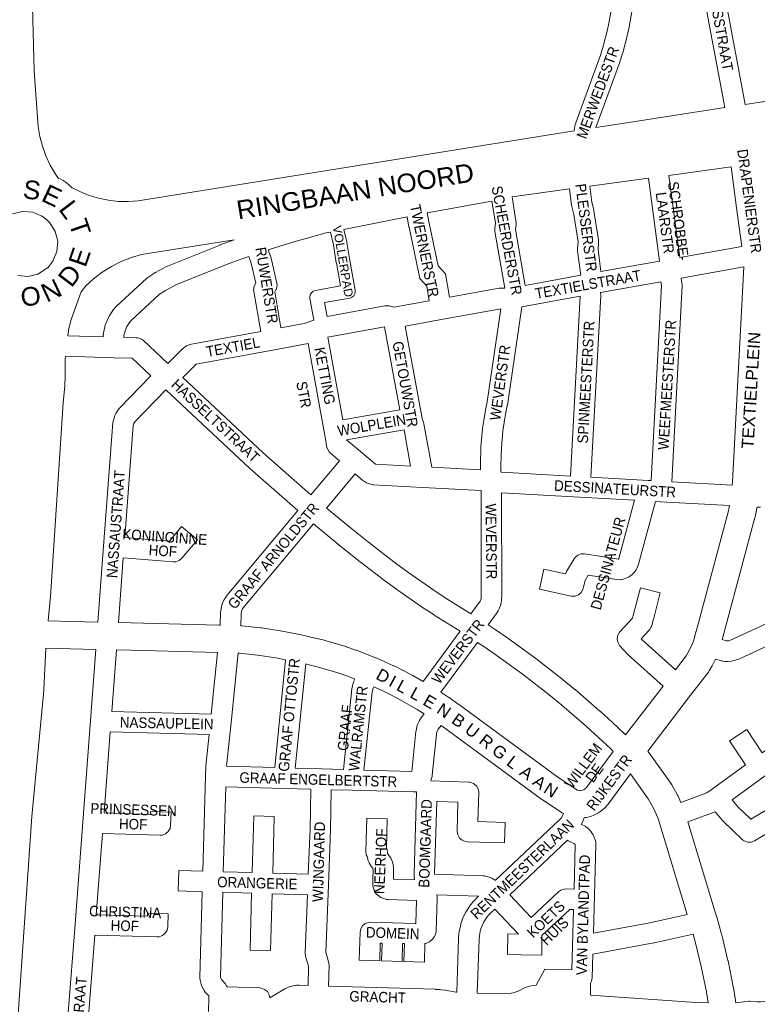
# Model space of a CAD drawing. Header units: metres. Extents: x 123817 to 142006, y 393105 to 406084.
# Tile 89 of 138: x 132752 to 133290, y 398010 to 398729. Entities that reach past the tile are written whole.
import ezdxf
from ezdxf.enums import TextEntityAlignment as Align

# ---------------------------------------------------------------- set-up
doc = ezdxf.new("R2010")
doc.units = ezdxf.units.M
doc.header["$MEASUREMENT"] = 0
doc.styles.add('Style-Arial', font='arial.ttf')

msp = doc.modelspace()

# ---------------------------------------------------------------- linework, layer by layer
at = {"color": 9, "linetype": 'Continuous', "lineweight": 0, "flags": 128}
for points in [[(133156.6, 398647.92), (133156.63, 398648.2), (133157.41, 398652.6), (133157.75, 398653.86), (133157.75, 398653.87), (133175.79, 398703.18), (133177.6, 398708.88), (133180.76, 398720.76), (133182.01, 398726.59), (133184.02, 398738.66), (133185.26, 398750.81), (133187, 398786.76), (133134.97, 398792.41), (133136.59, 398807.32), (133172.45, 398803.43)], [(133266.54, 398664.95), (133244.95, 398780.47), (133201.94, 398785.14), (133200.23, 398749.88), (133200.2, 398749.48), (133198.92, 398736.9), (133198.85, 398736.43), (133196.78, 398723.96), (133196.71, 398723.61), (133195.38, 398717.42), (133195.3, 398717.08), (133192.05, 398704.85), (133191.95, 398704.51), (133190.04, 398698.48), (133189.94, 398698.19), (133189.93, 398698.18), (133172.46, 398650.41)], [(133281.38, 398667.19), (133260.41, 398779.36)], [(133279.08, 398563.52), (133233.76, 398555.45), (133225.69, 398615.42), (133271.18, 398621.64)], [(133176.11, 398545.15), (133174.02, 398561.32), (133174.43, 398566.52), (133174.45, 398567.11), (133174.36, 398568.26), (133171.04, 398589.65), (133170.89, 398590.38), (133169.45, 398595.94), (133168.02, 398607.54), (133210.83, 398613.39), (133218.98, 398552.81), (133176.11, 398545.15)], [(133120.77, 398535.08), (133113.63, 398575.98), (133114.13, 398580.03), (133114.19, 398580.95), (133114.09, 398582.16), (133111.22, 398599.81), (133153.16, 398605.52), (133154.62, 398593.62), (133154.81, 398592.66), (133156.27, 398586.98), (133159.41, 398566.82), (133159.01, 398561.72), (133158.98, 398561.13), (133159.05, 398560.17), (133161.33, 398542.48), (133120.77, 398535.08)], [(133065.59, 398526.44), (133062.56, 398543.64), (133057.2, 398549.46), (133050.68, 398580.64), (133049.25, 398588), (133096.53, 398596.66), (133099.12, 398580.81), (133098.61, 398576.71), (133098.55, 398575.79), (133098.66, 398574.5), (133105.89, 398533.05), (133103.46, 398533.12), (133101.95, 398533.01), (133101.92, 398533), (133065.59, 398526.44)], [(132988.36, 398575.99), (133034.52, 398585.18), (133035.97, 398577.73), (133035.99, 398577.63), (133043.85, 398540.03), (133048.93, 398534.53), (133050.82, 398523.8), (133024.99, 398519.2), (133023.4, 398519.71), (133022.42, 398519.96), (133021.61, 398520.05), (133020.16, 398520.15), (133018.37, 398520.05), (133018.34, 398520.05), (132976.16, 398512.47)], [(132786.95, 398498.31), (132812.7, 398497.54), (132812.82, 398498.22), (132812.72, 398498.23), (132812.98, 398500.56), (132813.14, 398501.51), (132814.24, 398506.07), (132814.49, 398506.87), (132814.65, 398507.28), (132816.51, 398511.59), (132817.11, 398512.71), (132819.67, 398516.64), (132820.21, 398517.37), (132820.25, 398517.41), (132821.77, 398519.2), (132822.38, 398519.83), (132844.21, 398540.09), (132845.27, 398540.92), (132850.34, 398544.15), (132850.62, 398544.32), (132850.79, 398544.42), (132858.97, 398548.86), (132859.75, 398549.23), (132897.27, 398564.32), (132897.48, 398564.4), (132908.27, 398568.38)], [(132966.49, 398509.69), (132965.87, 398509.48), (132959.39, 398507.28), (132942.43, 398504.15), (132937.94, 398530.27), (132938.37, 398530.92), (132939.2, 398532.54), (132939.65, 398535.11), (132939.46, 398536.8), (132935, 398556.06), (132934.74, 398556.94), (132934.71, 398557.02), (132933.19, 398561.03), (132941.74, 398563.81), (132952.94, 398567.21), (132964.21, 398570.42), (132975.37, 398573.39), (132978.54, 398574.03)], [(132859.82, 398478.01), (132842.03, 398494.77), (132840.64, 398495.8), (132838.19, 398496.69), (132837.11, 398496.8), (132827.68, 398497.09), (132827.83, 398498.45), (132828.67, 398501.92), (132830.03, 398505.06), (132831.98, 398508.05), (132832.9, 398509.14), (132853.91, 398528.64), (132858.18, 398531.36), (132865.75, 398535.47), (132902.76, 398550.37), (132914.73, 398554.77), (132918.97, 398556.25), (132920.5, 398552.19), (132924.11, 398536.6), (132923.82, 398536.16), (132922.99, 398534.53), (132922.54, 398531.97), (132922.64, 398530.69), (132927.67, 398501.45), (132877.2, 398492.25), (132876.11, 398491.96), (132874.68, 398491.47), (132873.37, 398490.87), (132872.67, 398490.42), (132871.46, 398489.52), (132870.6, 398488.79), (132859.82, 398478.01)], [(133271.89, 398389.23), (133227.8, 398391.68), (133235.37, 398535), (133235.38, 398535.39), (133235.27, 398536.71), (133234.61, 398540.36), (133280.42, 398548.53)], [(133212.82, 398392.51), (133210.65, 398392.64), (133168.83, 398394.96), (133175.94, 398527.62), (133175.95, 398528.02), (133175.83, 398529.37), (133175.75, 398529.85), (133219.85, 398537.73), (133220.35, 398534.93), (133212.82, 398392.51)], [(133153.85, 398395.79), (133103.7, 398398.58), (133103.16, 398398.64), (133103.13, 398399.19), (133103.07, 398403.85), (133103.45, 398416.37), (133104.6, 398428.78), (133106.52, 398441.15), (133107.77, 398447.31), (133107.85, 398447.73), (133118.28, 398519.37), (133160.9, 398527.15), (133153.85, 398395.79)], [(133088.11, 398400.28), (133052.53, 398402.22), (133046.92, 398433.98), (133046.67, 398435), (133045.39, 398438.92), (133045.3, 398439.42), (133045.3, 398439.43), (133045.3, 398439.44), (133033.21, 398505.43), (133060.82, 398510.34), (133060.82, 398510.34), (133060.84, 398510.35), (133102.91, 398517.94), (133093.03, 398450.1), (133091.79, 398443.97), (133091.72, 398443.63), (133089.74, 398430.85), (133089.68, 398430.39), (133088.49, 398417.53), (133088.46, 398417.06), (133088.07, 398404.14), (133088.11, 398404.14), (133088.07, 398403.92), (133088.07, 398403.82), (133088.11, 398400.28)], [(132987.67, 398437.02), (132976.81, 398497.34), (133018.08, 398504.76), (133029.18, 398444.19), (132987.67, 398437.02)], [(132964.4, 398382.08), (132929.71, 398412.61), (132870.77, 398467.74), (132880.65, 398477.63), (132937.67, 398488.03), (132937.67, 398488.03), (132937.68, 398488.03), (132962.43, 398492.58), (132974.23, 398427.04), (132976.03, 398417.04), (132976.36, 398415.8), (132977.67, 398413.54), (132978.58, 398412.62), (132985.21, 398407.05), (132964.4, 398382.08)], [(132808.82, 398289.22), (132812.98, 398344.67), (132819.75, 398434.9), (132820.1, 398436.65), (132821.1, 398439.77), (132821.19, 398440.02), (132821.88, 398441.42), (132823.61, 398444.2), (132824.22, 398445.05), (132824.6, 398445.46), (132847.53, 398468.98), (132833.82, 398481.89), (132820.5, 398482.29), (132785.27, 398483.35)], [(132898.1, 398286.96), (132898.35, 398296.14), (132898.48, 398297.34), (132899.14, 398300.78), (132899.46, 398301.94), (132899.65, 398302.41), (132901.06, 398305.61), (132901.68, 398306.73), (132902.65, 398308.2), (132903.14, 398308.86), (132954.78, 398370.56), (132919.72, 398401.43), (132919.55, 398401.58), (132858.46, 398458.71), (132835.91, 398435.57), (132835.09, 398434.26), (132834.64, 398432.88), (132828.5, 398350.99), (132861.13, 398348.39), (132869.94, 398358.93), (132881.45, 398349.31), (132870.16, 398335.8), (132870.15, 398335.78), (132868.15, 398334.11), (132865.7, 398333.22), (132863.81, 398333.13), (132827.37, 398336.04), (132823.83, 398288.84)], [(133037.15, 398403.07), (133011.59, 398404.47), (133000.58, 398413.72), (132990.42, 398422.27), (133032.47, 398429.54), (133037.15, 398403.07)], [(133081.21, 398295.27), (133062.42, 398307.01), (133053.47, 398312.89), (133035.77, 398325.23), (133027.15, 398331.59), (133006.46, 398347.52), (132994.22, 398357.2), (132975.82, 398372.35), (132996.69, 398397.39), (133002.57, 398392.45), (133003.55, 398391.75), (133004.93, 398390.93), (133005.03, 398390.87), (133007.17, 398390.04), (133008.73, 398389.7), (133009.04, 398389.64), (133009.93, 398389.53), (133045.77, 398387.57), (133088.6, 398385.23), (133088.67, 398307.85), (133088.56, 398306.45), (133088.41, 398305.75), (133088.15, 398305.02), (133087.9, 398304.5), (133081.21, 398295.27)], [(133270.02, 398374.31), (133219.5, 398377.12), (133215.9, 398377.32), (133203.6, 398331.37), (133203.4, 398330.74), (133203.4, 398330.73), (133202.94, 398329.47), (133202.41, 398328.33), (133201.8, 398327.25), (133201.11, 398326.25), (133200.33, 398325.29), (133200.24, 398325.18), (133199.04, 398324.03), (133197.07, 398322.53), (133196.28, 398322), (133194.94, 398321.4), (133192.6, 398320.6), (133191.49, 398320.32), (133190.83, 398320.23), (133189.6, 398320.13), (133187.83, 398320.18), (133166.82, 398323.37), (133164.53, 398319.49), (133163.27, 398313.9), (133163, 398312.98), (133161.7, 398310.73), (133159.7, 398309.05), (133157.26, 398308.16), (133154.65, 398308.16), (133154.34, 398308.22), (133131.26, 398313.3), (133134.48, 398327.95), (133150.31, 398324.47), (133150.43, 398324.86), (133151.02, 398326.1), (133156.48, 398335.36), (133157.2, 398336.37), (133159.19, 398338.04), (133161.64, 398338.93), (133164.07, 398338.96), (133188.91, 398335.19), (133188.96, 398335.21), (133189.1, 398335.32), (133189.19, 398335.57), (133200.6, 398378.17), (133160.52, 398380.4), (133160.52, 398380.4), (133160.52, 398380.4), (133103.6, 398383.56), (133103.67, 398307.57), (133103.67, 398307.57), (133103.64, 398306.99), (133103.47, 398304.78), (133103.32, 398303.76), (133102.97, 398302.12), (133102.72, 398301.25), (133102.17, 398299.67), (133102.13, 398299.57), (133101.83, 398298.84), (133101.09, 398297.33), (133100.42, 398296.22), (133093.84, 398287.13), (133098.88, 398283.77), (133098.99, 398283.7), (133108.88, 398276.88), (133109.04, 398276.77), (133128.48, 398262.63), (133128.68, 398262.48), (133147.64, 398247.7), (133147.79, 398247.58), (133157.08, 398239.96), (133157.22, 398239.84), (133175.42, 398224.14), (133175.56, 398224.01), (133184.47, 398215.93), (133184.56, 398215.85), (133193.32, 398207.62), (133193.41, 398207.54), (133194.18, 398206.8)], [(133290.12, 398373.2), (133292.58, 398373.07)], [(133046.37, 398245.74), (133073.3, 398282.53), (133054.4, 398294.34), (133054.26, 398294.43), (133045.15, 398300.41), (133044.98, 398300.52), (133027.11, 398312.98), (133026.94, 398313.1), (133018.18, 398319.57), (133018.06, 398319.66), (132997.27, 398335.66), (132997.19, 398335.73), (132984.86, 398345.49), (132984.75, 398345.58), (132966.2, 398360.84), (132914.91, 398299.55), (132914.52, 398298.96), (132913.71, 398297.13), (132913.33, 398295.13), (132913.09, 398286.37)], [(133221.51, 398242.47), (133195.91, 398265.35), (133195.36, 398265.91), (133189.89, 398271.93), (133189.7, 398272.15), (133188.4, 398274.4), (133187.95, 398276.97), (133188.4, 398279.53), (133189.7, 398281.79), (133189.99, 398282.03), (133189.91, 398282.03), (133199.12, 398292.1), (133199.99, 398294.87), (133204.9, 398314.21), (133219.44, 398310.52), (133214.48, 398290.98), (133214.37, 398290.58), (133212.94, 398286.02), (133212.83, 398285.7), (133211.53, 398283.45), (133211.32, 398283.21), (133205.59, 398276.95), (133206.2, 398276.28), (133230.66, 398254.42)], [(133312.69, 398295.28), (133270.81, 398276.01), (133269.45, 398275.56), (133267.9, 398275.43), (133267.72, 398275.45), (133264.7, 398276.34)], [(133059.28, 398237.98), (133085.93, 398274.38), (133090.53, 398271.32), (133100.29, 398264.58), (133119.56, 398250.57), (133138.35, 398235.93), (133147.5, 398228.42), (133165.55, 398212.84), (133174.34, 398204.87), (133183.01, 398196.73), (133185.07, 398194.74)], [(133234.48, 398157.47), (133253.53, 398164.44), (133256.59, 398166.68), (133256.6, 398166.69), (133256.6, 398166.69), (133281.63, 398184.94), (133270.06, 398202.43), (133282.57, 398210.71), (133293.82, 398193.71), (133342.76, 398228.57), (133312.83, 398278.84), (133276.71, 398262.21), (133275.94, 398261.91), (133273.34, 398261.05), (133272.28, 398260.78), (133271.61, 398260.69), (133268.47, 398260.42), (133267.05, 398260.43), (133265.48, 398260.6), (133264.96, 398260.67), (133264.14, 398260.86), (133259.84, 398262.13)], [(132807.31, 398269.25), (132803.36, 398217.24), (132803.36, 398217.24), (132803.36, 398217.24), (132797.74, 398143.06), (132792.1, 398068.65), (132792.1, 398068.65), (132786.49, 397994.57), (132780.87, 397920.32), (132777.12, 397870.83), (132776.1, 397863.5), (132774.31, 397855.75), (132771.75, 397848.01), (132752.92, 397797.1), (132736.36, 397803.05), (132734.45, 397803.74)], [(132896.12, 398267), (132891.57, 398221.94), (132818.91, 398223.95), (132822.32, 398268.87)], [(132945.83, 398261.66), (132937.94, 398182.89), (132902.71, 398183.86), (132905.79, 398213.47), (132905.79, 398213.49), (132905.79, 398213.5), (132911.14, 398266.45)], [(132960.6, 398258.59), (132952.98, 398182.48), (132972.1, 398181.95), (132988.04, 398181.51), (132994.25, 398240.38), (132994.49, 398241.64), (132995.54, 398245.35), (132995.71, 398245.87), (132995.81, 398246.14), (132996.41, 398247.6)], [(133010.26, 398241.85), (133009.86, 398240.86), (133009.1, 398238.17), (133003.08, 398181.1), (133038.14, 398180.14), (133041.06, 398209.26), (133041.18, 398210.01), (133041.73, 398212.7), (133042.03, 398213.76), (133042.24, 398214.29), (133043.59, 398217.28), (133044.27, 398218.47), (133045.21, 398219.82), (133045.48, 398220.18), (133046.98, 398222.09)], [(132889.63, 398004.74), (132889.92, 398015.01), (132889.81, 398015.97), (132889.74, 398016.11), (132887.35, 398018.74), (132887.15, 398018.97), (132886.3, 398020.2), (132884.86, 398022.86), (132884.4, 398023.88), (132884.15, 398024.7), (132883.45, 398027.65), (132883.24, 398029.39), (132883.28, 398029.6), (132883.24, 398029.6), (132884.97, 398092.27), (132867.51, 398092.77), (132867.94, 398107.76), (132885.4, 398107.26), (132887.42, 398176.79), (132887.62, 398183.54), (132887.65, 398184.1), (132890.03, 398206.98), (132817.77, 398208.97), (132813.29, 398149.76), (132847.16, 398148.73), (132847.22, 398150.76), (132862.21, 398150.31), (132861.93, 398140.78), (132861.48, 398138.44), (132860.17, 398136.18), (132858.18, 398134.51), (132855.73, 398133.62), (132854.2, 398133.51), (132812.15, 398134.78), (132807.65, 398075.37), (132845, 398074.38), (132845.06, 398076.4), (132860.05, 398076), (132859.8, 398066.49), (132859.35, 398064.12), (132858.05, 398061.86), (132856.05, 398060.19), (132853.6, 398059.3), (132852.1, 398059.19), (132806.52, 398060.39), (132802.04, 398001.28)], [(133059.42, 398213.63), (133057.39, 398211.06), (133056.97, 398210.47), (133056.25, 398208.87), (133055.95, 398207.38), (133052.92, 398177.25), (133052.79, 398176.42), (133052.51, 398175.09), (133052.22, 398174.11), (133051.84, 398173.28), (133079.66, 398172.37), (133080.71, 398172.26), (133083.16, 398171.37), (133085.16, 398169.7), (133086.46, 398167.44), (133086.91, 398164.88), (133086.91, 398164.66), (133086.3, 398143.53), (133106.23, 398142.88), (133105.74, 398127.89), (133078.34, 398128.79), (133077.28, 398128.9), (133074.84, 398129.79), (133072.84, 398131.46), (133071.54, 398133.72), (133071.09, 398136.28), (133071.09, 398136.5), (133071.7, 398157.62), (133056.22, 398158.13), (133054.69, 398105.25), (133054.71, 398105.08), (133090.04, 398103.92), (133091.09, 398103.82), (133091.66, 398103.69), (133094.41, 398102.99), (133096.3, 398102.22), (133096.35, 398102.19), (133098.8, 398100.75), (133099.03, 398100.57), (133146.26, 398145.27), (133146.99, 398146.05), (133148.41, 398148.16), (133148.87, 398149.19)], [(133296.23, 398177.02), (133271.89, 398159.27), (133276.05, 398154.26), (133285.52, 398145.28), (133306.94, 398157.92)], [(132962.45, 398105.04), (132963.79, 398137.86), (132964.27, 398167.16), (132944.5, 398167.7), (132902.2, 398168.87), (132900.39, 398106.83), (132921.48, 398106.22), (132922.62, 398147.7), (132937.62, 398147.29), (132936.48, 398105.79), (132962.45, 398105.04)], [(133070.88, 398018.8), (133072.11, 398057.92), (133072.13, 398058.32), (133072.44, 398062.06), (133072.59, 398063), (133073.71, 398068.21), (133073.93, 398069.02), (133074.78, 398071.54), (133074.84, 398071.72), (133075.1, 398072.33), (133077.35, 398077.15), (133077.9, 398078.13), (133080.85, 398082.56), (133081.35, 398083.22), (133081.36, 398083.23), (133083.08, 398085.27), (133083.45, 398085.68), (133085.32, 398087.59), (133085.52, 398087.78), (133086.83, 398089.02), (133056.27, 398090.02), (133056.47, 398088.02), (133056.51, 398087.25), (133056.51, 398087), (133055.73, 398063.37), (133055.29, 398061.05), (133054.45, 398059.41), (133053.44, 398057.92), (133052.97, 398057.3), (133050.98, 398055.63), (133049.91, 398055.12), (133048.23, 398054.48), (133047.6, 398054.3), (133047.18, 398040.8), (133032.19, 398041.27), (133032.6, 398054.3), (133031.33, 398054.34), (133030.92, 398041.27), (133015.93, 398041.74), (133016.34, 398054.73), (133015.01, 398054.76), (133014.61, 398041.76), (132999.61, 398042.22), (133000.25, 398062.69), (133000.7, 398065.02), (133002, 398067.28), (133004, 398068.95), (133006.45, 398069.84), (133007.95, 398069.95), (133024.26, 398069.53), (133040.52, 398069.1), (133040.91, 398069.09), (133041.47, 398085.94), (133020.68, 398086.54), (133019.59, 398086.65), (133019.02, 398086.77), (133017.29, 398087.22), (133015.42, 398087.99), (133014.34, 398088.75), (133012.98, 398089.89), (133012.07, 398090.8), (133011.36, 398091.8), (133010.91, 398092.57), (133010.31, 398093.83), (133010.01, 398094.91), (133009.66, 398096.65), (133009.51, 398098.13), (133009.54, 398098.33), (133009.51, 398098.33), (133009.59, 398101.14), (133009.59, 398101.14), (133009.59, 398101.14), (133009.77, 398108.3), (133009.68, 398109.03), (133009.49, 398109.42), (133009.26, 398109.71), (133008.69, 398110.51), (133006.93, 398113.36), (133006.27, 398114.73), (133006, 398115.66), (133005.58, 398117.55), (133005.5, 398117.91), (133004.82, 398119.11), (133004.37, 398121.68), (133004.41, 398121.92), (133004.38, 398121.9), (133005.09, 398145.85), (133020.09, 398145.39), (133019.44, 398123.85), (133019.92, 398123.01), (133020.37, 398120.59), (133020.38, 398120.13), (133021.2, 398118.8), (133021.68, 398118.21), (133022.63, 398116.71), (133023.72, 398114.44), (133024, 398113.76), (133024.39, 398112.17), (133024.72, 398109.67), (133024.78, 398108.7), (133024.78, 398108.5), (133024.6, 398101.43), (133040.05, 398100.99), (133039.72, 398104.2), (133039.68, 398104.97), (133039.72, 398105.19), (133039.68, 398105.19), (133041.42, 398165.25), (133040.91, 398165.19), (133039.82, 398165.12), (133039.13, 398165.1), (132994.57, 398166.32), (132979.26, 398166.74), (132978.78, 398137.53), (132978.78, 398137.34), (132977.14, 398097.02), (132977.14, 398097.02), (132975.15, 398048.15), (132977.29, 398040.93), (132977.59, 398038.8), (132977.59, 398038.62), (132977.22, 398023.34)], [(133163.78, 398146.22), (133163.03, 398144.16), (133162.84, 398143.69), (133161.84, 398141.46), (133161.81, 398141.41)], [(133314.57, 398145), (133288.28, 398129.48), (133288.21, 398129.45), (133285.77, 398128.55), (133283.16, 398128.55), (133280.71, 398129.45), (133279.3, 398130.5), (133265.4, 398143.69), (133264.82, 398144.31), (133264.79, 398144.34), (133259.54, 398150.67), (133239.53, 398143.34)], [(133151.71, 398129.78), (133109.58, 398089.9), (133125.07, 398073.4), (133145.41, 398092.29), (133146.77, 398093.29), (133149.21, 398094.19), (133150.62, 398094.3), (133156.52, 398094.22)], [(132962.23, 398023.8), (132962.57, 398037.81), (132960.42, 398045.09), (132960.11, 398047.22), (132960.16, 398047.53), (132960.12, 398047.52), (132961.84, 398090.05), (132936.06, 398090.79), (132934.92, 398049.19), (132919.93, 398049.61), (132921.07, 398091.23), (132899.97, 398091.83), (132898.26, 398030.17), (132898.51, 398029.16), (132899.04, 398028.17), (132901.57, 398025.4), (132901.78, 398025.17), (132902.8, 398023.58), (132903.24, 398022.66), (132927.05, 398021.93), (132928.12, 398021.82), (132930.57, 398020.93), (132932.56, 398019.26), (132933.87, 398017), (132934.26, 398014.77)], [(133156.11, 398079.22), (133153.42, 398079.26), (133132.88, 398060.18), (133132.88, 398056.64), (133132.88, 398045.86), (133117.88, 398046.25), (133107.8, 398046.51), (133108.19, 398061.5), (133115.85, 398061.31), (133098.69, 398079.59), (133095.93, 398076.98), (133094.36, 398075.38), (133093.1, 398073.89), (133090.7, 398070.28), (133088.86, 398066.36), (133088.28, 398064.63), (133087.35, 398060.32), (133087.09, 398057.26), (133085.87, 398018.21)], [(133239.2, 398075.66), (133211.92, 398069.62), (133170.63, 398061.85)], [(133243.45, 398061.24), (133215.05, 398054.95), (133214.81, 398054.9), (133170.2, 398046.51)], [(133128.92, 398023.88), (133135.18, 398035.66), (133154.88, 398035.11)], [(133254.38, 398011.13), (133245.63, 398011.24), (133168.44, 398016.75), (133168.58, 398025.51)]]:
    msp.add_lwpolyline(points, dxfattribs=at)
at = {"color": 1, "linetype": 'Continuous', "lineweight": 0, "flags": 128}
for points in [[(133156.6, 398647.92), (132838.18, 398596.82), (132830.94, 398596.33), (132823.69, 398596.49), (132816.47, 398597.31), (132809.35, 398598.77), (132802.4, 398600.86), (132795.66, 398603.57), (132790.15, 398606.38), (132785.72, 398610.13), (132783.52, 398611.68), (132781.71, 398612.57), (132779.97, 398613.28), (132777.81, 398616.36), (132774.06, 398622.84), (132770.9, 398629.63), (132768.35, 398636.67), (132766.43, 398643.91), (132765.17, 398651.19), (132762.31, 398691.59), (132761.01, 398738.74)], [(133281.38, 398667.19), (133294.2, 398669.05), (133294.69, 398669.12), (133348.32, 398675.12), (133349.22, 398675.19), (133475.43, 398681.6)], [(133172.46, 398650.41), (133193.32, 398653.63), (133266.54, 398664.95)], [(132746.58, 398587.33), (132753.82, 398589.09), (132761.24, 398588.54), (132764.53, 398587.19), (132768.13, 398585.71), (132772.08, 398582.37), (132773.81, 398580.9), (132777.73, 398574.56), (132779.49, 398567.32), (132778.94, 398559.9), (132776, 398552.74), (132772.27, 398547.99), (132772.07, 398547.81), (132764.96, 398543.41), (132757.72, 398541.65)], [(132786.95, 398498.31), (132787.54, 398503.57), (132789.35, 398510.13), (132796.64, 398530.45), (132800.11, 398534.87), (132805.59, 398539.86), (132811.96, 398544.67), (132818.74, 398548.89), (132825.88, 398552.47), (132833.31, 398555.39), (132840.73, 398557.55), (132908.27, 398568.38)], [(132757.72, 398541.65), (132750.3, 398542.21)], [(132785.27, 398483.35), (132785.04, 398481.38), (132785.03, 398468.88), (132785.01, 398468.12), (132784.72, 398462.37), (132784.66, 398461.65), (132783.44, 398449.43), (132774.4, 398311.44), (132774.36, 398311.01), (132772.39, 398290.14)], [(132734.45, 397803.74), (132737.55, 397837.92), (132737.57, 397838.23), (132741.47, 397894.15), (132746.16, 397949.96), (132749.47, 397984.52), (132749.5, 397984.93), (132760.61, 398147.24), (132769.35, 398239.13), (132769.4, 398239.8), (132770.92, 398270.17)]]:
    msp.add_lwpolyline(points, dxfattribs=at)
at = {"color": 40, "linetype": 'Continuous', "lineweight": 0, "flags": 128}
for points in [[(133271.18, 398621.64), (133275.23, 398591.84), (133279.08, 398563.52)], [(133280.42, 398548.53), (133272.09, 398391.66), (133271.89, 398389.23)], [(133230.66, 398254.42), (133238.37, 398264.48), (133239.69, 398266.61), (133242.36, 398271.91), (133243.67, 398275.26), (133244.5, 398277.89), (133245.49, 398281.97), (133245.55, 398282.21), (133269.2, 398370.48), (133270.02, 398374.31)], [(133290.12, 398373.2), (133289.83, 398371.37), (133289.73, 398370.84), (133288.7, 398366.03), (133288.58, 398365.54), (133264.9, 398277.15), (133264.7, 398276.34)], [(132808.82, 398289.22), (132789.2, 398289.72), (132772.39, 398290.14)], [(132898.1, 398286.96), (132897.01, 398286.99), (132823.83, 398288.84)], [(132913.09, 398286.37), (132913.42, 398286.36), (132913.87, 398286.32), (132927.65, 398284.98), (132928.22, 398284.91), (132941.9, 398282.77), (132942.09, 398282.74), (132942.24, 398282.71), (132956.11, 398280.05), (132956.13, 398280.04), (132956.36, 398279.99), (132967.54, 398277.55), (132967.87, 398277.47), (132975.1, 398275.63), (132975.49, 398275.52), (132989.8, 398271.26), (132990.18, 398271.14), (132997.25, 398268.72), (132997.62, 398268.58), (133011.55, 398263.18), (133011.85, 398263.03), (133012.02, 398262.98), (133024.69, 398257.3), (133025.03, 398257.14), (133031.73, 398253.83), (133031.97, 398253.7), (133038.57, 398250.21), (133038.87, 398250.05), (133046.37, 398245.74)], [(132770.92, 398270.17), (132779.51, 398269.95), (132807.31, 398269.25)], [(132896.12, 398267), (132833.1, 398268.6), (132822.32, 398268.87)], [(132911.14, 398266.45), (132912.15, 398266.39), (132925.42, 398265.1), (132938.64, 398263.04), (132945.83, 398261.66)], [(133259.84, 398262.13), (133257.34, 398257.2), (133256.92, 398256.44), (133255.11, 398253.52), (133254.55, 398252.71), (133241.5, 398235.68), (133241.5, 398235.68), (133241.5, 398235.68), (133210.31, 398194.96), (133222.87, 398177.63), (133223.04, 398177.4), (133227.35, 398171.06), (133227.81, 398170.33), (133232.08, 398162.73), (133232.49, 398161.91), (133234.48, 398157.47)], [(132960.6, 398258.59), (132963.09, 398258.05), (132969.97, 398256.3), (132983.9, 398252.15), (132990.58, 398249.86), (132996.41, 398247.6)], [(133010.26, 398241.85), (133016.33, 398239.13), (133022.73, 398235.96), (133029.07, 398232.61), (133041.84, 398225.29), (133046.98, 398222.09)], [(133185.07, 398194.74), (133165.47, 398168.39), (133165.09, 398167.94), (133163.95, 398166.99), (133162.87, 398166.45), (133161.41, 398166.1), (133161.09, 398166.08), (133160.69, 398166.1), (133159.25, 398166.39), (133158.88, 398166.53), (133158.32, 398166.82), (133144.69, 398175.82), (133072.01, 398229.22), (133071.87, 398229.33), (133065.27, 398233.99), (133065.07, 398234.12), (133065.03, 398234.16), (133059.28, 398237.98)], [(133221.51, 398242.47), (133194.18, 398206.8)], [(133059.42, 398213.63), (133060.24, 398213.05), (133133.05, 398159.56), (133133.46, 398159.27), (133147.76, 398149.83), (133148.27, 398149.51), (133148.71, 398149.27), (133148.87, 398149.19)], [(133239.2, 398075.66), (133218.46, 398143.91), (133217.65, 398146.1), (133214.42, 398153.33), (133210.58, 398160.15), (133206.59, 398166.01), (133197.72, 398178.24), (133181.33, 398156.2), (133180.96, 398155.74), (133180.92, 398155.69), (133179.77, 398154.33), (133178.54, 398153.12), (133175.85, 398150.88), (133174.46, 398149.91), (133173.95, 398149.63), (133170.82, 398148.06), (133168.68, 398147.28), (133165.28, 398146.46), (133164.67, 398146.33), (133163.78, 398146.22)], [(133239.53, 398143.34), (133260.59, 398074.07), (133260.59, 398074.04), (133260.63, 398073.9), (133264.26, 398061.18), (133264.37, 398060.79), (133268.9, 398042.12), (133268.99, 398041.71), (133272.74, 398022.86), (133272.81, 398022.5), (133274.64, 398011.1)], [(133243.45, 398061.24), (133244.98, 398055.88), (133249.42, 398037.6), (133253.09, 398019.14), (133254.38, 398011.13)]]:
    msp.add_lwpolyline(points, dxfattribs=at)
at = {"color": 111, "linetype": 'Continuous', "lineweight": 0, "flags": 128}
for points in [[(132988.36, 398575.99), (132990.6, 398566.86), (132990.69, 398566.44), (132992.77, 398553.23), (132996.7, 398531.6), (132996.78, 398530.71), (132996.48, 398529), (132995.61, 398527.49), (132994.28, 398526.38), (132992.67, 398525.79), (132974.39, 398522.49), (132976.16, 398512.47)], [(132978.54, 398574.03), (132980.84, 398564.68), (132982.9, 398551.61), (132982.92, 398551.49), (132985.97, 398534.74), (132967.72, 398531.45), (132967.72, 398531.45), (132966.1, 398530.86), (132964.77, 398529.74), (132963.91, 398528.24), (132963.6, 398526.53), (132963.68, 398525.66), (132966.49, 398509.69)]]:
    msp.add_lwpolyline(points, dxfattribs=at)
at = {"color": 191, "linetype": 'Continuous', "lineweight": 0, "flags": 128}
for points in [[(133161.81, 398141.41), (133164.08, 398140.3), (133164.52, 398140.06), (133165.21, 398139.62), (133166.29, 398138.82), (133167.52, 398137.69), (133169.27, 398135.67), (133169.35, 398135.57), (133170.46, 398133.78), (133171.54, 398131.34), (133171.73, 398130.87), (133172.05, 398129.73), (133172.3, 398128.42), (133172.44, 398126.99), (133172.44, 398126.78), (133170.63, 398061.85)], [(133151.71, 398129.78), (133152.31, 398129.39), (133152.75, 398129.15), (133156.79, 398127.17), (133157.2, 398126.69), (133157.41, 398126.2), (133156.52, 398094.22)], [(133156.11, 398079.22), (133155.38, 398052.97), (133154.88, 398035.11)], [(133170.2, 398046.51), (133169.73, 398029.34), (133169.28, 398026.99), (133168.86, 398026.05), (133168.58, 398025.51)], [(133274.64, 398011.1), (133280.24, 398011.91), (133280.74, 398011.96), (133284.12, 398012.22), (133285.12, 398012.23), (133290.22, 398011.93), (133292.77, 398011.9), (133295.45, 398012.06), (133312.17, 398014.72), (133312.91, 398015.07), (133313.35, 398015.54), (133322.21, 398026.58), (133322.31, 398026.71), (133323.62, 398027.94), (133325.58, 398029.38), (133326.27, 398029.83), (133327.76, 398030.49), (133330.09, 398031.22), (133331.04, 398031.46), (133331.28, 398031.49), (133363.72, 398036.14), (133364.25, 398036.2), (133401.42, 398038.83)], [(132934.26, 398014.77), (132945.37, 398021.3), (132945.43, 398021.34), (132945.95, 398021.61), (132947.85, 398022.52), (132949.38, 398023.05), (132952.39, 398023.75), (132952.79, 398023.83), (132953.83, 398023.94), (132955.38, 398023.99), (132955.87, 398023.99), (132962.23, 398023.8)], [(132977.22, 398023.34), (133055.23, 398020.96), (133055.49, 398020.94), (133058.67, 398020.73), (133059.14, 398020.69), (133062.27, 398020.28), (133062.61, 398020.23), (133062.66, 398020.22), (133070.16, 398018.84), (133070.88, 398018.8)], [(133085.87, 398018.21), (133106.53, 398017.82), (133110.6, 398018.08), (133112.08, 398018.35), (133115.67, 398019.51), (133120.39, 398021.93), (133121.11, 398022.25), (133122.59, 398022.82), (133123.95, 398023.21), (133127.06, 398023.78), (133127.11, 398023.79), (133128.92, 398023.88)]]:
    msp.add_lwpolyline(points, dxfattribs=at)

# ---------------------------------------------------------------- texts
at = {"color": 8, "style": 'Style-Arial', "width": 0.909091}
for s, rotation, p in [('MAASSTRAAT', 280.2357, (133263.09, 398724.52)), ('MERWEDESTR', 69.90554, (133173.81, 398675.94)), ('DRAPENIERSTR', 277.74237, (133284.53, 398596.64)), ('PLESSERSTR', 277.40646, (133165.37, 398577.28)), ('SCHROBBE-', 277.74684, (133232.75, 398582.13)), ('SCHEERDERSTR', 280.56267, (133107.43, 398567.9)), ('LAARSTR', 277.74684, (133222.88, 398580.8)), ('TWERNERSTR', 281.54925, (133047.26, 398560.36)), ('RUWERSTR', 279.28809, (132932.15, 398535.11)), ('TEXTIELSTRAAT', 10.06704, (133166.66, 398535.83)), ('SPINMEESTERSTR', 86.84145, (133165.17, 398464.42)), ('WEEFMEESTERSTR', 86.56587, (133224.46, 398462.45)), ('TEXTIEL', 10.45143, (132907.44, 398490.14)), ('GETOUWSTR', 280.20645, (133033.25, 398462.89)), ('KETTING', 280.71891, (132974.51, 398469.02)), ('WEVERSTR', 82.21266, (133102.47, 398464.04)), ('HASSELTSTRAAT', 316.96151, (132894.71, 398436.17)), ('STR', 280.71891, (132959.18, 398455.31)), ('WOLPLEIN', 9.75491, (133008.71, 398433.05)), ('NASSAUSTRAAT', 85.79637, (132821.88, 398360.68)), ('DESSINATEURSTR', 356.81283, (133186.44, 398386.53)), ('GRAAF ARNOLDSTR', 50.1768, (132936.89, 398337.49)), ('WEVERSTR', 270.62451, (133096.06, 398348.1)), ('DESSINATEUR', 74.77668, (133181.26, 398332.05)), ('KONINGINNE', 356.07771, (132857.63, 398351.4)), ('HOF', 356.07771, (132856.25, 398341.26)), ('WEVERSTR', 52.86771, (133071.73, 398267.68)), ('GRAAF OTTOSTR', 84.38751, (132948.46, 398221.38)), ('WALRAMSTR', 84.15144, (132998.8, 398211.47)), ('GRAAF', 84.15144, (132989.26, 398211.94)), ('NASSAUPLEIN', 358.77951, (132859.06, 398215.33)), ('WILLEM', 53.35929, (133163.22, 398184.25)), ('DE', 53.35929, (133171.32, 398179.04)), ('GRAAF ENGELBERTSTR', 358.42592, (132969.75, 398174.14)), ('PRINSESSEN', 358.29243, (132834.89, 398152.17)), ('BOOMGAARD', 88.17768, (133047.87, 398127.52)), ('HOF', 358.29243, (132834.58, 398141.6)), ('WIJNGAARD', 88.49286, (132970.09, 398114.11)), ('RENTMEESTERLAAN', 43.73991, (133118.68, 398108.68)), ('NEERHOF', 87.78771, (133015.07, 398114.45)), ('VAN BYLANDTPAD', 88.40346, (133163.11, 398075.29)), ('ORANGERIE', 358.36302, (132925.24, 398098.61)), ('CHRISTINA', 358.37829, (132828.75, 398077.45)), ('KOETS', 43.73991, (133135.96, 398072.13)), ('HUIS', 43.73991, (133142.25, 398063.38)), ('HOF', 358.37829, (132828.45, 398067.37)), ('DOMEIN', 358.0515, (133024.07, 398062.03)), ('NASSAUSTRAAT', 85.36668, (132793.7, 397990.84))]:
    msp.add_text(s, height=7.7, rotation=rotation, dxfattribs=at).set_placement(p, align=Align.MIDDLE_CENTER)
at = {"style": 'Style-Arial'}
for s, height, rotation, p in [('RINGBAAN NOORD', 13.6, 9.18649, (132996.7, 398603.92)), ('S', 13.6, 353.06714, (132760.65, 398604.82)), ('E', 13.6, 334.7417, (132775.25, 398600.63)), ('L', 13.6, 307.25353, (132788.19, 398590.56)), ('T', 13.6, 288.92808, (132795.67, 398577.44)), ('E', 13.6, 71.05135, (132795.4, 398555.82)), ('D', 13.6, 52.7259, (132788.24, 398542.41)), ('N', 13.6, 25.23774, (132774.76, 398531.45)), ('O', 13.6, 6.91229, (132759.72, 398527.13)), ('TEXTIELPLEIN', 8.8, 86.50413, (133285.68, 398458.46)), ('D', 8.8, 331.37775, (133017.07, 398249.85)), ('I', 8.8, 331.37775, (133024.04, 398246.04)), ('L', 8.8, 331.37775, (133031.19, 398242.14)), ('L', 8.8, 331.37775, (133041.04, 398236.77)), ('E', 8.8, 329.60002, (133051.12, 398231.02)), ('N', 8.8, 326.69399, (133061.55, 398224.56)), ('B', 8.8, 324.69034, (133072.19, 398217.3)), ('U', 8.8, 322.90387, (133082.17, 398209.9)), ('R', 8.8, 321.77331, (133092.55, 398201.96)), ('G', 8.8, 321.77331, (133102.22, 398194.34)), ('L', 8.8, 322.37312, (133111.85, 398186.78)), ('A', 8.8, 323.76933, (133121.8, 398179.13)), ('A', 8.8, 323.76933, (133131.32, 398172.15)), ('N', 8.8, 327.42685, (133139.61, 398166.46))]:
    msp.add_text(s, height=height, rotation=rotation, dxfattribs=at).set_placement(p, align=Align.MIDDLE_CENTER)
at = {"color": 8, "style": 'Style-Arial'}
msp.add_text('VOLLERPAD', height=6.3, rotation=279.62433, dxfattribs=at).set_placement((132987.78, 398552.71), align=Align.MIDDLE_CENTER)
at = {"color": 8, "linetype": 'Continuous', "lineweight": 0, "style": 'Style-Arial', "width": 0.909091}
msp.add_text('GRACHT', height=7.7, rotation=358.31035, dxfattribs=at).set_placement((133013.1, 398015.35), align=Align.MIDDLE_CENTER)
at = {"color": 8, "insert": (133182.17, 398171.94), "char_height": 7.7, "attachment_point": 5, "rotation": 53.35929, "style": 'Style-Arial'}
msp.add_mtext('\\H1x;\\W0.909091;RIJKESTR', dxfattribs=at)

doc.saveas('drawing.dxf')
